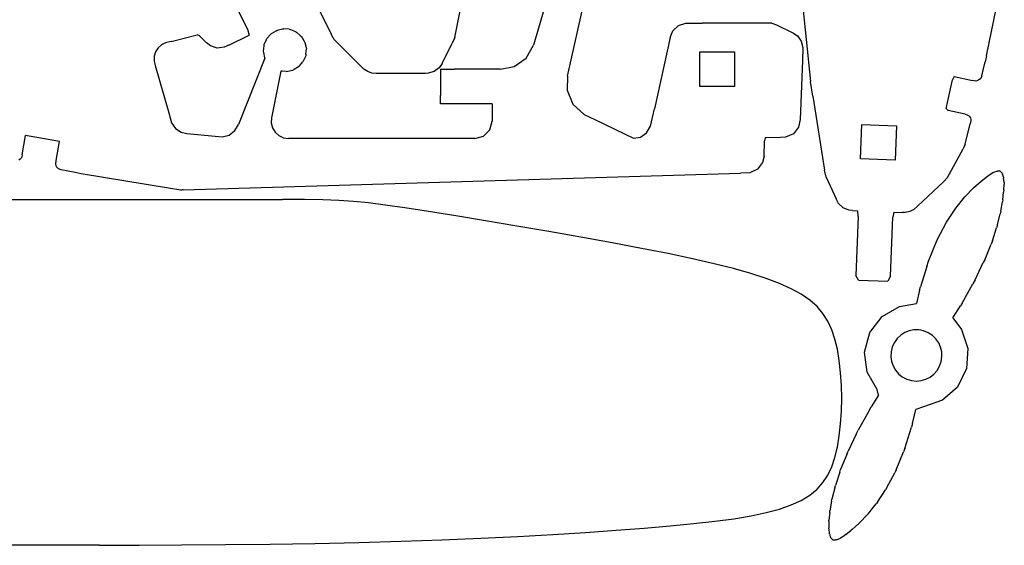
# Model space of a CAD drawing. Extents: x -288 to 288, y -288 to 288.
# Tile 4 of 6: x 29 to 285, y -288 to -151. Entities that reach past the tile are written whole.
import ezdxf

# ---------------------------------------------------------------- set-up
doc = ezdxf.new("R2010")
doc.units = 0
doc.header["$MEASUREMENT"] = 0
doc.layers.get('0').update_dxf_attribs({"linetype": 'CONTINUOUS'})

msp = doc.modelspace()

# ---------------------------------------------------------------- linework, layer by layer
for p, q in [((142.22, -156.01), (145.85, -137.86)), ((169.03, -136.04), (162.75, -157.99)), ((171.58, -166.01), (178.19, -136.25)), ((280.54, -160.75), (285.21, -138.21)), ((232.06, -140.58), (234.82, -167.38)), ((83.04, -143.33), (88.28, -153.83)), ((106.31, -147.59), (110.06, -155.1)), ((97.41, -153.76), (97.75, -153.69)), ((99.14, -153.83), (97.75, -153.69)), ((199, -154.23), (200.43, -152.86)), ((200.43, -152.86), (202.33, -152.24)), ((202.33, -152.24), (206.6, -152.22)), ((224.7, -152.22), (206.6, -152.22)), ((224.7, -152.22), (225.91, -152.65)), ((225.91, -152.65), (230.18, -154.74)), ((68.41, -156.98), (75.19, -155.29)), ((75.75, -155.49), (75.19, -155.29)), ((77.6, -157.34), (75.75, -155.49)), ((83.58, -157.92), (88.72, -155.35)), ((88.28, -153.83), (88.72, -155.35)), ((93.22, -156.52), (93.36, -156.23)), ((93.36, -156.23), (94.3, -155.17)), ((94.3, -155.17), (94.53, -154.93)), ((94.53, -154.93), (95.75, -154.22)), ((95.75, -154.22), (96.04, -154.06)), ((96.04, -154.06), (97.41, -153.76)), ((99.14, -153.83), (99.48, -153.87)), ((99.48, -153.87), (100.76, -154.44)), ((100.76, -154.44), (101.08, -154.58)), ((101.08, -154.58), (102.11, -155.51)), ((102.11, -155.51), (102.38, -155.75)), ((102.38, -155.75), (103.07, -156.94)), ((110.88, -156.52), (110.06, -155.1)), ((142.22, -156.01), (141.59, -157.43)), ((198.3, -156.01), (194.19, -174.53)), ((198.3, -156.01), (199, -154.23)), ((230.18, -154.74), (231.37, -155.54)), ((231.37, -155.54), (232.37, -156.92)), ((65.06, -158.68), (64.41, -159.69)), ((65.94, -157.89), (65.06, -158.68)), ((67.01, -157.35), (65.94, -157.89)), ((68.41, -156.98), (67.01, -157.35)), ((78.66, -158.16), (77.6, -157.34)), ((80.4, -158.72), (78.66, -158.16)), ((82.24, -158.53), (80.4, -158.72)), ((83.58, -157.92), (82.24, -158.53)), ((92.47, -159.56), (92.61, -158.14)), ((92.61, -158.14), (92.65, -157.82)), ((92.65, -157.82), (93.22, -156.52)), ((103.07, -156.94), (103.25, -157.26)), ((103.25, -157.26), (103.54, -158.6)), ((103.54, -158.6), (103.62, -158.96)), ((110.88, -156.52), (117.27, -162.91)), ((138.95, -162.71), (141.59, -157.43)), ((160.81, -161.31), (162.75, -157.99)), ((232.37, -156.92), (232.78, -158.58)), ((232.78, -158.58), (232.67, -161.97)), ((64.05, -160.83), (64, -162.02)), ((64.41, -159.69), (64.05, -160.83)), ((92.84, -161.31), (85.93, -178.59)), ((92.52, -159.86), (92.47, -159.56)), ((92.83, -161.26), (92.52, -159.86)), ((92.83, -161.29), (92.83, -161.26)), ((92.84, -161.31), (92.83, -161.29)), ((103.44, -160.7), (102.89, -161.95)), ((103.48, -160.33), (103.44, -160.7)), ((103.48, -160.33), (103.62, -158.96)), ((157.72, -163.49), (160.81, -161.31)), ((205.98, -159.72), (214.98, -159.72)), ((205.98, -168.72), (205.98, -159.72)), ((214.98, -159.72), (214.98, -168.72)), ((280.54, -160.75), (280.19, -162.32)), ((64, -162.02), (64.28, -163.27)), ((64.28, -163.27), (67.8, -175.61)), ((101.57, -163.6), (100.41, -164.28)), ((101.83, -163.31), (101.57, -163.6)), ((101.83, -163.31), (102.74, -162.3)), ((102.89, -161.95), (102.74, -162.3)), ((118.59, -164.21), (117.27, -162.91)), ((138.16, -163.87), (136.85, -164.84)), ((138.95, -162.71), (138.16, -163.87)), ((154.16, -164.22), (157.72, -163.49)), ((232.67, -161.97), (232.07, -177.29)), ((279.32, -165.97), (280.19, -162.32)), ((96.98, -164.72), (94.55, -176.88)), ((97.31, -164.74), (96.98, -164.72)), ((98.35, -164.85), (97.31, -164.74)), ((98.35, -164.85), (100.06, -164.48)), ((100.41, -164.28), (100.06, -164.48)), ((119.57, -164.85), (118.59, -164.21)), ((120.67, -165.22), (119.57, -164.85)), ((121.79, -165.3), (120.67, -165.22)), ((134.6, -165.3), (121.79, -165.3)), ((135.28, -165.28), (134.6, -165.3)), ((136.85, -164.84), (135.28, -165.28)), ((138.48, -164.23), (142.14, -164.22)), ((138.48, -164.23), (138.48, -171.08)), ((154.16, -164.22), (142.14, -164.22)), ((171.58, -166.01), (171.44, -169.66)), ((272.18, -166.12), (271.72, -166.98)), ((272.18, -166.12), (276.9, -167.14)), ((279.32, -165.97), (279.08, -166.6)), ((214.98, -168.72), (205.98, -168.72)), ((235.35, -171.25), (234.82, -167.38)), ((270.12, -174.42), (271.72, -166.98)), ((277.8, -167.3), (276.9, -167.14)), ((278.53, -167.11), (277.8, -167.3)), ((279.08, -166.6), (278.53, -167.11)), ((138.49, -173.22), (138.48, -171.08)), ((171.44, -169.66), (172.92, -173.3)), ((235.35, -171.25), (238.41, -190.45)), ((151.98, -173.22), (138.49, -173.22)), ((151.98, -173.22), (151.98, -177.77)), ((172.92, -173.3), (175.86, -175.99)), ((67.8, -175.61), (68.57, -178.17)), ((175.86, -175.99), (178.81, -177.43)), ((193.16, -179.06), (194.19, -174.53)), ((270.12, -174.42), (270.56, -174.98)), ((275.03, -175.94), (270.56, -174.98)), ((275.03, -175.94), (275.54, -176.07)), ((275.54, -176.07), (275.88, -176.26)), ((275.88, -176.26), (276.17, -176.53)), ((276.17, -176.53), (276.38, -176.87)), ((68.57, -178.17), (69.56, -179.64)), ((85.04, -180.19), (85.93, -178.59)), ((94.55, -176.88), (94.49, -178.2)), ((94.49, -178.2), (94.82, -179.46)), ((151.34, -180.03), (151.98, -177.77)), ((178.81, -177.43), (188.75, -182.16)), ((192.15, -180.79), (193.16, -179.06)), ((231.67, -179.31), (230.32, -181.03)), ((232.07, -177.29), (231.67, -179.31)), ((247.78, -187.57), (248.13, -178.58)), ((248.13, -178.58), (257.13, -178.93)), ((257.13, -178.93), (256.77, -187.92)), ((275.03, -183.74), (276.32, -178.39)), ((276.49, -177.65), (276.32, -178.39)), ((276.38, -176.87), (276.48, -177.25)), ((276.48, -177.25), (276.49, -177.65)), ((29.67, -186.49), (30.54, -181.45)), ((39.41, -182.99), (30.54, -181.45)), ((69.56, -179.64), (71.03, -180.6)), ((71.03, -180.6), (72.5, -180.93)), ((72.5, -180.93), (79.86, -181.65)), ((79.86, -181.65), (81.7, -181.79)), ((81.7, -181.79), (83.55, -181.35)), ((83.55, -181.35), (85.04, -180.19)), ((94.82, -179.46), (95.51, -180.59)), ((95.51, -180.59), (96.49, -181.47)), ((96.49, -181.47), (97.67, -182.03)), ((147.48, -182.22), (149.72, -181.62)), ((149.72, -181.62), (151.34, -180.03)), ((190.52, -181.9), (192.15, -180.79)), ((230.32, -181.03), (228.3, -181.91)), ((38.54, -188.01), (39.41, -182.99)), ((97.67, -182.03), (98.97, -182.22)), ((147.48, -182.22), (98.97, -182.22)), ((188.75, -182.16), (190.52, -181.9)), ((222.69, -186.81), (222.85, -182.82)), ((222.99, -182.11), (222.85, -182.82)), ((226.96, -181.99), (222.99, -182.11)), ((228.3, -181.91), (226.96, -181.99)), ((275.03, -183.74), (274.52, -184.9)), ((29.56, -187), (29.38, -187.35)), ((29.67, -186.49), (29.56, -187)), ((222.69, -186.81), (222.33, -188.52)), ((270.4, -192.38), (274.52, -184.9)), ((29.12, -187.65), (28.79, -187.87)), ((29.38, -187.35), (29.12, -187.65)), ((38.41, -188.92), (38.54, -188.01)), ((38.62, -189.65), (38.41, -188.92)), ((222.33, -188.52), (221.01, -190.26)), ((256.77, -187.92), (247.78, -187.57)), ((39.16, -190.17), (38.62, -189.65)), ((39.8, -190.38), (39.16, -190.17)), ((43.48, -191.12), (39.8, -190.38)), ((45.06, -191.4), (43.48, -191.12)), ((67.77, -195.18), (45.06, -191.4)), ((71.56, -195.57), (216.61, -191.3)), ((219, -191.18), (216.61, -191.3)), ((221.01, -190.26), (219, -191.18)), ((238.89, -192.34), (238.41, -190.45)), ((279.18, -193.31), (280.85, -192)), ((280.85, -192), (282.22, -191.13)), ((282.22, -191.13), (283.3, -190.71)), ((283.3, -190.71), (283.48, -190.72)), ((284.11, -190.76), (283.48, -190.72)), ((284.11, -190.76), (284.23, -190.87)), ((284.67, -191.27), (284.23, -190.87)), ((284.67, -191.27), (284.74, -191.49)), ((285.01, -192.26), (284.74, -191.49)), ((238.89, -192.34), (241.43, -197.96)), ((262.65, -199.83), (269.42, -193.56)), ((270.4, -192.38), (269.42, -193.56)), ((277.19, -195.07), (279.18, -193.31)), ((285.01, -192.26), (285.04, -192.57)), ((285.14, -193.73), (285.04, -192.57)), ((285.08, -195.69), (285.13, -194.13)), ((285.14, -193.73), (285.13, -194.13)), ((70.99, -195.71), (67.77, -195.18)), ((70.99, -195.71), (71.21, -195.59)), ((71.56, -195.57), (71.21, -195.59)), ((274.96, -197.38), (277.19, -195.07)), ((284.84, -198.16), (285.03, -196.18)), ((285.08, -195.69), (285.03, -196.18)), ((-141.81, -198.08), (97.37, -198.08)), ((103.12, -198.11), (97.37, -198.08)), ((107.89, -198.19), (103.12, -198.11)), ((112.03, -198.36), (107.89, -198.19)), ((115.88, -198.62), (112.03, -198.36)), ((119.81, -199.02), (115.88, -198.62)), ((124.16, -199.58), (119.81, -199.02)), ((129.28, -200.32), (124.16, -199.58)), ((242.08, -199.16), (241.43, -197.96)), ((243.27, -200.28), (242.08, -199.16)), ((272.59, -200.34), (274.96, -197.38)), ((284.33, -201.15), (284.74, -198.74)), ((284.84, -198.16), (284.74, -198.74)), ((135.43, -201.27), (129.28, -200.32)), ((142.47, -202.39), (135.43, -201.27)), ((244.78, -200.9), (243.27, -200.28)), ((245.68, -201), (244.78, -200.9)), ((245.68, -201), (247.14, -201.06)), ((247.19, -202.56), (247.14, -201.06)), ((256.44, -201.42), (256.19, -202.74)), ((256.44, -201.42), (258.68, -201.51)), ((259.46, -201.5), (258.68, -201.51)), ((260.6, -201.25), (259.46, -201.5)), ((261.63, -200.71), (260.6, -201.25)), ((262.65, -199.83), (261.63, -200.71)), ((270.15, -204.05), (272.59, -200.34)), ((283.45, -204.71), (284.17, -201.82)), ((284.33, -201.15), (284.17, -201.82)), ((150.19, -203.65), (142.47, -202.39)), ((158.34, -205.01), (150.19, -203.65)), ((247.19, -202.56), (246.59, -217.84)), ((255.59, -218.02), (256.19, -202.74)), ((267.74, -208.62), (270.15, -204.05)), ((283.45, -204.71), (283.21, -205.46)), ((166.7, -206.45), (158.34, -205.01)), ((175.05, -207.92), (166.7, -206.45)), ((282.11, -208.84), (283.21, -205.46)), ((183.15, -209.39), (175.05, -207.92)), ((190.78, -210.82), (183.15, -209.39)), ((265.45, -214.17), (267.74, -208.62)), ((280.19, -213.6), (281.77, -209.69)), ((282.11, -208.84), (281.77, -209.69)), ((197.74, -212.2), (190.78, -210.82)), ((204.04, -213.52), (197.74, -212.2)), ((209.71, -214.81), (204.04, -213.52)), ((214.78, -216.07), (209.71, -214.81)), ((265.01, -215.57), (265.45, -214.17)), ((277.61, -219), (279.75, -214.53)), ((280.19, -213.6), (279.75, -214.53)), ((219.28, -217.34), (214.78, -216.07)), ((223.26, -218.63), (219.28, -217.34)), ((265.01, -215.57), (263.36, -220.79)), ((226.75, -219.95), (223.26, -218.63)), ((229.78, -221.32), (226.75, -219.95)), ((247.27, -219.08), (246.59, -217.84)), ((247.27, -219.08), (254.91, -219.38)), ((255.59, -218.02), (254.91, -219.38)), ((274.25, -225.07), (277.05, -220.02)), ((277.61, -219), (277.05, -220.02)), ((232.39, -222.77), (229.78, -221.32)), ((234.61, -224.31), (232.39, -222.77)), ((263.15, -221.69), (262.36, -225.15)), ((263.15, -221.69), (263.36, -220.79)), ((236.48, -225.98), (234.61, -224.31)), ((257.92, -225.92), (262.36, -225.15)), ((274.25, -225.07), (273.83, -225.76)), ((238.03, -227.79), (236.48, -225.98)), ((239.3, -229.78), (238.03, -227.79)), ((253.42, -228.54), (257.92, -225.92)), ((271.85, -228.92), (273.83, -225.76)), ((240.32, -231.98), (239.3, -229.78)), ((250.22, -232.71), (253.42, -228.54)), ((271.85, -228.92), (274.04, -231.95)), ((241.14, -234.4), (240.32, -231.98)), ((248.86, -237.86), (250.22, -232.71)), ((259.32, -232.73), (258.27, -233.39)), ((260.47, -232.28), (259.32, -232.73)), ((261.7, -232.04), (260.47, -232.28)), ((262.96, -232.04), (261.7, -232.04)), ((264.22, -232.29), (262.96, -232.04)), ((265.44, -232.79), (264.22, -232.29)), ((266.52, -233.49), (265.44, -232.79)), ((274.04, -231.95), (275.71, -236.88)), ((241.78, -237.07), (241.14, -234.4)), ((256.6, -235.28), (256.04, -236.48)), ((257.35, -234.25), (256.6, -235.28)), ((258.27, -233.39), (257.35, -234.25)), ((267.42, -234.37), (266.52, -233.49)), ((268.13, -235.39), (267.42, -234.37)), ((268.64, -236.52), (268.13, -235.39)), ((242.27, -240.02), (241.78, -237.07)), ((249.55, -243.01), (248.86, -237.86)), ((255.73, -237.74), (255.68, -239)), ((256.04, -236.48), (255.73, -237.74)), ((268.93, -237.73), (268.64, -236.52)), ((268.99, -238.98), (268.93, -237.73)), ((275.71, -236.88), (275.39, -242.11)), ((242.62, -243.17), (242.27, -240.02)), ((255.68, -239), (255.85, -240.24)), ((255.85, -240.24), (256.25, -241.41)), ((268.37, -241.5), (268.81, -240.25)), ((268.81, -240.25), (268.99, -238.98)), ((242.83, -246.46), (242.62, -243.17)), ((252.17, -247.57), (249.55, -243.01)), ((256.25, -241.41), (256.86, -242.49)), ((256.86, -242.49), (257.67, -243.44)), ((266.87, -243.56), (267.71, -242.61)), ((267.71, -242.61), (268.37, -241.5)), ((275.39, -242.11), (273.04, -246.91)), ((257.67, -243.44), (258.66, -244.24)), ((258.66, -244.24), (259.82, -244.85)), ((259.82, -244.85), (261.08, -245.22)), ((261.08, -245.22), (262.34, -245.34)), ((262.34, -245.34), (263.59, -245.22)), ((263.59, -245.22), (264.78, -244.88)), ((264.78, -244.88), (265.88, -244.32)), ((265.88, -244.32), (266.87, -243.56)), ((242.9, -249.82), (242.83, -246.46)), ((252.47, -249), (252.17, -247.57)), ((273.04, -246.91), (269.13, -250.34)), ((242.83, -253.19), (242.9, -249.82)), ((252.47, -249), (250.54, -252.08)), ((269.13, -250.34), (264.18, -252.05)), ((242.62, -256.48), (242.83, -253.19)), ((249.93, -253.17), (247.17, -258.14)), ((249.93, -253.17), (250.54, -252.08)), ((261.35, -256.36), (262.19, -252.7)), ((264.18, -252.05), (262.19, -252.7)), ((242.27, -259.63), (242.62, -256.48)), ((246.7, -259.12), (247.17, -258.14)), ((259.32, -262.87), (261.08, -257.29)), ((261.35, -256.36), (261.08, -257.29)), ((241.78, -262.57), (242.27, -259.63)), ((246.7, -259.12), (244.56, -263.56)), ((241.14, -265.25), (241.78, -262.57)), ((244.21, -264.41), (244.56, -263.56)), ((257.04, -268.45), (258.98, -263.77)), ((259.32, -262.87), (258.98, -263.77)), ((240.32, -267.66), (241.14, -265.25)), ((244.21, -264.41), (242.62, -268.34)), ((239.3, -269.83), (240.32, -267.66)), ((242.38, -269.06), (242.62, -268.34)), ((257.04, -268.45), (256.69, -269.19)), ((238.03, -271.76), (239.3, -269.83)), ((242.38, -269.06), (241.26, -272.5)), ((254.65, -273.06), (256.69, -269.19)), ((234.61, -275.02), (236.48, -273.49)), ((236.48, -273.49), (238.03, -271.76)), ((241.1, -273.1), (240.37, -276.07)), ((241.1, -273.1), (241.26, -272.5)), ((252.22, -276.8), (254.29, -273.66)), ((254.65, -273.06), (254.29, -273.66)), ((229.78, -277.57), (232.39, -276.38)), ((232.39, -276.38), (234.61, -275.02)), ((240.27, -276.57), (239.85, -279.08)), ((240.27, -276.57), (240.37, -276.07)), ((223.27, -279.57), (226.75, -278.63)), ((226.75, -278.63), (229.78, -277.57)), ((239.8, -279.49), (239.85, -279.08)), ((249.85, -279.79), (251.87, -277.28)), ((252.22, -276.8), (251.87, -277.28)), ((209.89, -281.81), (214.87, -281.14)), ((214.87, -281.14), (219.32, -280.4)), ((219.32, -280.4), (223.27, -279.57)), ((239.58, -281.89), (239.59, -281.56)), ((239.8, -279.49), (239.59, -281.56)), ((247.63, -282.13), (249.52, -280.17)), ((249.85, -279.79), (249.52, -280.17)), ((176.23, -284.69), (184.18, -284.14)), ((184.18, -284.14), (191.53, -283.57)), ((191.53, -283.57), (198.25, -283.01)), ((198.25, -283.01), (204.36, -282.43)), ((204.36, -282.43), (209.89, -281.81)), ((239.58, -281.89), (239.53, -283.54)), ((239.54, -283.79), (239.53, -283.54)), ((239.54, -283.79), (239.65, -285.03)), ((243.95, -285.26), (245.37, -284.15)), ((245.64, -283.92), (245.37, -284.15)), ((245.64, -283.92), (247.32, -282.42)), ((247.63, -282.13), (247.32, -282.42)), ((128.31, -287.01), (138.9, -286.63)), ((138.9, -286.63), (149.01, -286.2)), ((149.01, -286.2), (158.62, -285.73)), ((158.62, -285.73), (167.71, -285.22)), ((167.71, -285.22), (176.23, -284.69)), ((239.69, -285.2), (239.65, -285.03)), ((239.69, -285.2), (239.98, -286.04)), ((240.05, -286.14), (239.98, -286.04)), ((240.05, -286.14), (240.53, -286.57)), ((240.63, -286.6), (240.53, -286.57)), ((240.63, -286.6), (241.32, -286.64)), ((241.46, -286.61), (241.32, -286.64)), ((241.46, -286.61), (242.38, -286.26)), ((242.56, -286.16), (242.38, -286.26)), ((242.56, -286.16), (243.72, -285.42)), ((243.95, -285.26), (243.72, -285.42)), ((49.78, -288.06), (-94.22, -288.06)), ((49.78, -288.06), (60.15, -288.04)), ((60.15, -288.04), (71.15, -287.98)), ((71.15, -287.98), (82.58, -287.89)), ((82.58, -287.89), (94.22, -287.76)), ((94.22, -287.76), (105.85, -287.57)), ((105.85, -287.57), (117.28, -287.32)), ((117.28, -287.32), (128.31, -287.01))]:
    msp.add_line(p, q)

doc.saveas('drawing.dxf')
